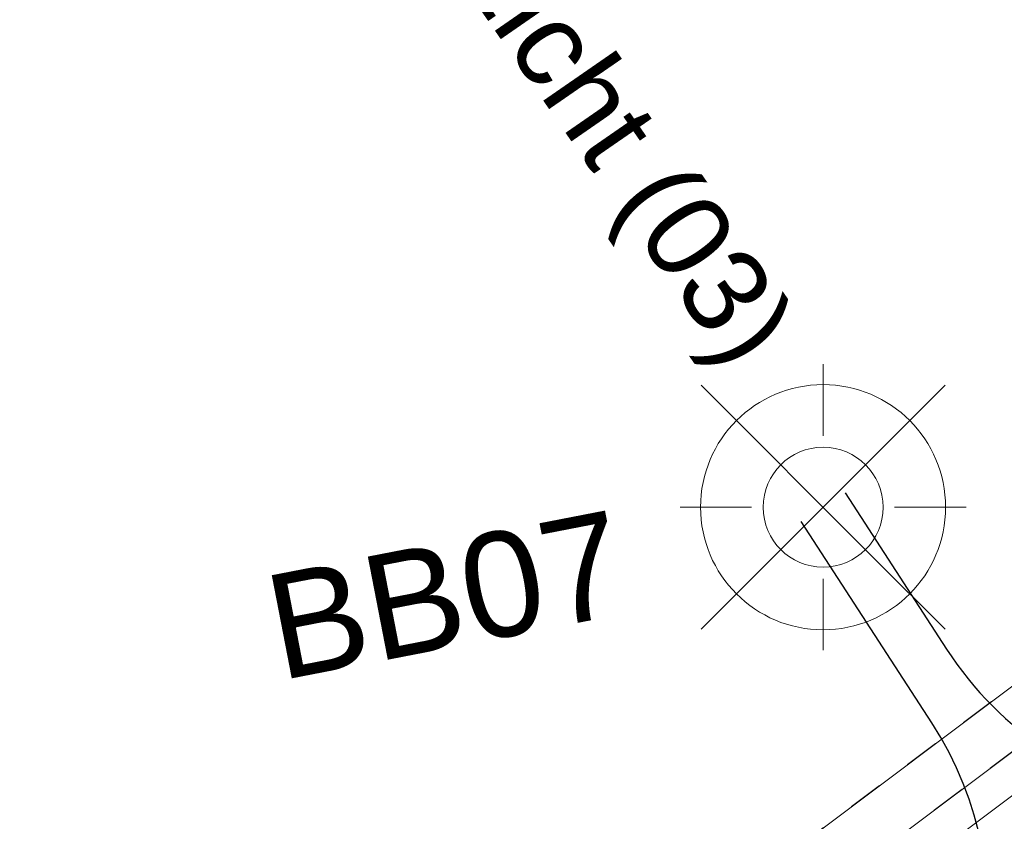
# Model space of a CAD drawing. Header units: metres. Extents: x -502 to 161, y -108 to 174.
# Tile 61 of 256: x -265.29 to -262.48, y -19.13 to -16.84. Entities that reach past the tile are written whole.
import ezdxf

# ---------------------------------------------------------------- set-up
doc = ezdxf.new("R2010")
doc.units = ezdxf.units.M
doc.header["$LTSCALE"] = 0.1
doc.linetypes.add('2-1', pattern=[0.17, 0.06, -0.025, 0.06, -0.025])
for name, color, linetype in [('BRI31-005.05-5p02-Koordinierung Lageplan 4. BA ZOB West 2022-06-15', 7, 'Continuous'), ('BRI31-005.06-5f07-Koordinierung Lageplan 4. BA ZOB Fernbusbahnh', 7, 'Continuous'), ('BRI31-005.07-5f08-Koordinierung Lageplan 4. BA Radstation - Seeterrasse 2023-05-31', 7, 'Continuous')]:
    doc.layers.add(name, color=color, linetype=linetype)
doc.styles.add('Arial', font='arial.ttf')

# ---------------------------------------------------------------- blocks, each defined once
blk = doc.blocks.new('WP_LP_1030')
at = {"color": 150, "linetype": 'Continuous', "lineweight": 9, "true_color": 0x007fff, "transparency": 33554687}
for p, q in [((0, 0.20412), (0, 0.40824)), ((0, 0.40824), (0, 0.20412)), ((-0.348452, 0.348458), (0.144332, -0.144332)), ((-0.144332, -0.144332), (0.348452, 0.348458)), ((0.144332, 0.144338), (0.348452, 0.348458)), ((-0.20412, 0), (-0.40824, 0)), ((-0.20412, 0), (-0.40824, 0)), ((0.20412, 0), (0.40824, 0)), ((-0.144332, -0.144332), (-0.348452, -0.348452)), ((-0.144332, -0.144332), (-0.348452, -0.348452)), ((0.144332, -0.144332), (0.348452, -0.348452)), ((0.144332, -0.144332), (0.348452, -0.348452)), ((0, -0.20412), (0, -0.40824)), ((0, -0.20412), (0, -0.40824))]:
    blk.add_line(p, q, dxfattribs=at)
at = {"color": 7, "linetype": 'Continuous', "lineweight": 20, "transparency": 33554687}
for radius in [0.35, 0.171323]:
    blk.add_circle((0, 0), radius, dxfattribs=at)

msp = doc.modelspace()

# ---------------------------------------------------------------- linework, layer by layer
at = {"layer": 'BRI31-005.05-5p02-Koordinierung Lageplan 4. BA ZOB West 2022-06-15', "color": 255, "linetype": 'Continuous', "lineweight": 13, "transparency": 33554687, "flags": 128}
msp.add_lwpolyline([(-181.6939, 38.8932, 0.054139), (-198.4357, 28.9647), (-236.5911, 0.3438), (-264.0675, -20.2665), (-264.0675, -20.2665, -0.045833), (-278.9676, -29.4423), (-278.9676, -29.4423), (-281.7315, -30.8111), (-281.7315, -30.8111, -0.047348), (-316.3829, -43.7027), (-316.3829, -43.7027, 0.090587), (-332.9804, -51.5647, -0.025816), (-337.2248, -54.294)], format="xyb", dxfattribs=at)
at = {"layer": 'BRI31-005.05-5p02-Koordinierung Lageplan 4. BA ZOB West 2022-06-15', "color": 3, "linetype": 'Continuous', "lineweight": 35, "true_color": 0x00ff00, "transparency": 33554687, "flags": 128}
for points in [[(-279.4058, -30.9235), (-270.9467, -26.7095, 0.095997), (-268.1607, -24.5758, -0.065942), (-264.8207, -21.6858, 0.025186), (-260.4856, -18.5119), (-255.5271, -14.4822, -0.005996), (-254.9201, -14.0009, -0.059186), (-248.3852, -10.0817, 0.078462), (-238.2914, -3.4889), (-238.2914, -3.4889, -0.100623), (-214.8444, 10.3949), (-214.8444, 10.3949), (-211.177, 9.7003), (-205.5504, 1.4442)], [(-205.711, 1.4137), (-211.266, 9.5645), (-214.833, 10.2401), (-214.833, 10.2401, 0.100475), (-238.1908, -3.6002), (-238.1908, -3.6002, -0.078462), (-248.3237, -10.2185), (-248.3237, -10.2185, 0.059186), (-254.8284, -14.1195), (-254.8284, -14.1195), (-254.8284, -14.1195, 0.005996), (-255.4325, -14.5986), (-255.4325, -14.5986), (-260.391, -18.6283, -0.025186), (-264.7383, -21.8111), (-264.7383, -21.8111, 0.065942), (-268.0485, -24.6753), (-268.0485, -24.6753), (-268.0485, -24.6753, -0.095997), (-270.8799, -26.8438), (-270.8799, -26.8438), (-279.3404, -31.0585)], [(-311.2459, -44.722), (-303.6354, -41.8968), (-298.4404, -39.6095), (-284.9949, -33.8889), (-279.275, -31.1935), (-270.813, -26.978, 0.095997), (-267.9364, -24.7749), (-267.9364, -24.7749, -0.065942), (-264.6559, -21.9364), (-264.6559, -21.9364, 0.025186), (-260.2964, -18.7447), (-255.3379, -14.715, -0.005996), (-254.7366, -14.2381), (-254.7366, -14.2381, -0.059186), (-248.2623, -10.3553), (-248.2623, -10.3553, 0.078462), (-238.0902, -3.7115), (-238.0902, -3.7115, -0.100327), (-214.8215, 10.0853), (-214.8215, 10.0853), (-211.3549, 9.4287), (-205.8717, 1.3831)], [(-206.0324, 1.3525), (-211.4439, 9.2929), (-214.81, 9.9304), (-214.81, 9.9304, 0.100178), (-237.9896, -3.8227), (-237.9896, -3.8227, -0.078462), (-248.2009, -10.4922), (-248.2009, -10.4922, 0.059186), (-254.6448, -14.3568), (-254.6448, -14.3568), (-254.6448, -14.3568, 0.005996), (-255.2433, -14.8314), (-255.2433, -14.8314), (-260.2018, -18.8611), (-260.2018, -18.8611, -0.025186), (-264.5735, -22.0618), (-264.5735, -22.0618), (-264.5735, -22.0618, 0.065942), (-267.8242, -24.8745), (-267.8242, -24.8745), (-267.8242, -24.8745, -0.095997), (-270.7461, -27.1123), (-270.7461, -27.1123), (-279.2096, -31.3285)], [(-279.1442, -31.4635), (-270.6792, -27.2466, 0.095997), (-267.712, -24.974), (-267.712, -24.974, -0.065942), (-264.4911, -22.1871), (-264.4911, -22.1871, 0.025186), (-260.1072, -18.9775), (-255.1487, -14.9478, -0.005996), (-254.553, -14.4754, -0.059186), (-248.1394, -10.629), (-248.1394, -10.629, 0.078462), (-237.889, -3.934), (-237.889, -3.934), (-237.889, -3.934, -0.100028), (-214.7984, 9.7756), (-214.7984, 9.7756), (-211.5329, 9.1571), (-206.1931, 1.3219)]]:
    msp.add_lwpolyline(points, format="xyb", dxfattribs=at)
at = {"layer": 'BRI31-005.06-5f07-Koordinierung Lageplan 4. BA ZOB Fernbusbahnh', "color": 7, "linetype": 'Continuous', "lineweight": 13, "transparency": 33554687, "flags": 128}
for points in [[(-337.0532, -53.9064), (-337.0532, -53.9064, 0.024076), (-333.1238, -51.3598), (-333.1238, -51.3598, -0.090571), (-316.4479, -43.4613, 0.047347), (-281.8414, -30.5866), (-279.0774, -29.2177, 0.045809), (-264.2236, -20.0711), (-198.5943, 29.1583, -0.054812), (-181.5862, 39.2166), (-181.5862, 39.2166, -0.038475), (-159.1772, 47.3364), (-159.1772, 47.3364, 0.039395), (-137.757, 55.1407), (-137.1917, 55.4002), (-137.1917, 55.4002, 0.064343), (-127.4456, 61.5203), (-127.4456, 61.5203), (-122.5713, 65.5358, -0.170872), (-88.3305, 78.0588), (-82.2819, 78.4363), (-80.567, 79.7085), (-70.9803, 86.8206), (-68.5554, 87.6664)], [(-279.0108, -29.3521, 0.045809), (-264.1336, -20.1911), (-198.5043, 29.0383), (-198.5043, 29.0383, -0.054812), (-181.5244, 39.0799), (-181.5244, 39.0799, -0.038475), (-159.1371, 47.1919), (-159.1371, 47.1919, 0.039395), (-137.6945, 55.0043), (-137.6945, 55.0043), (-137.129, 55.2639, 0.064344), (-127.3502, 61.4045), (-122.476, 65.42), (-122.476, 65.42, -0.17089), (-88.3249, 77.9089), (-88.3249, 77.9089), (-82.2282, 78.2893), (-80.4776, 79.5881), (-70.9093, 86.6865), (-68.5609, 87.5056)]]:
    msp.add_lwpolyline(points, format="xyb", dxfattribs=at)
at = {"layer": 'BRI31-005.06-5f07-Koordinierung Lageplan 4. BA ZOB Fernbusbahnh', "color": 255, "linetype": 'Continuous', "lineweight": 9, "transparency": 33554687, "flags": 128}
msp.add_lwpolyline([(-181.6939, 38.8932, 0.054139), (-198.4357, 28.9647), (-236.5911, 0.3438), (-264.0675, -20.2665), (-264.0675, -20.2665, -0.045833), (-278.9676, -29.4423), (-278.9676, -29.4423), (-281.7315, -30.8111), (-281.7315, -30.8111, -0.047348), (-316.3829, -43.7027), (-316.3829, -43.7027, 0.090587), (-332.9804, -51.5647, -0.025816), (-337.2248, -54.294)], format="xyb", dxfattribs=at)
at = {"layer": 'BRI31-005.06-5f07-Koordinierung Lageplan 4. BA ZOB Fernbusbahnh', "color": 3, "linetype": 'Continuous', "lineweight": 30, "true_color": 0x00ff00, "transparency": 33554687, "flags": 128}
for points in [[(-279.4058, -30.9235), (-270.9467, -26.7095, 0.095997), (-268.1607, -24.5758, -0.065942), (-264.8207, -21.6858, 0.025186), (-260.4856, -18.5119), (-255.5271, -14.4822, -0.005996), (-254.9201, -14.0009, -0.059186), (-248.3852, -10.0817, 0.078462), (-238.2914, -3.4889), (-238.2914, -3.4889, -0.100623), (-214.8444, 10.3949), (-214.8444, 10.3949), (-211.177, 9.7003), (-205.5504, 1.4442)], [(-205.711, 1.4137), (-211.266, 9.5645), (-214.833, 10.2401), (-214.833, 10.2401, 0.100475), (-238.1908, -3.6002), (-238.1908, -3.6002, -0.078462), (-248.3237, -10.2185), (-248.3237, -10.2185, 0.059186), (-254.8284, -14.1195), (-254.8284, -14.1195), (-254.8284, -14.1195, 0.005996), (-255.4325, -14.5986), (-255.4325, -14.5986), (-260.391, -18.6283, -0.025186), (-264.7383, -21.8111), (-264.7383, -21.8111, 0.065942), (-268.0485, -24.6753), (-268.0485, -24.6753), (-268.0485, -24.6753, -0.095997), (-270.8799, -26.8438), (-270.8799, -26.8438), (-279.3404, -31.0585)], [(-311.2459, -44.722), (-303.6354, -41.8968), (-298.4404, -39.6095), (-284.9949, -33.8889), (-279.275, -31.1935), (-270.813, -26.978, 0.095997), (-267.9364, -24.7749), (-267.9364, -24.7749, -0.065942), (-264.6559, -21.9364), (-264.6559, -21.9364, 0.025186), (-260.2964, -18.7447), (-255.3379, -14.715, -0.005996), (-254.7366, -14.2381), (-254.7366, -14.2381, -0.059186), (-248.2623, -10.3553), (-248.2623, -10.3553, 0.078462), (-238.0902, -3.7115), (-238.0902, -3.7115, -0.100327), (-214.8215, 10.0853), (-214.8215, 10.0853), (-211.3549, 9.4287), (-205.8717, 1.3831)], [(-206.0324, 1.3525), (-211.4439, 9.2929), (-214.81, 9.9304), (-214.81, 9.9304, 0.100178), (-237.9896, -3.8227), (-237.9896, -3.8227, -0.078462), (-248.2009, -10.4922), (-248.2009, -10.4922, 0.059186), (-254.6448, -14.3568), (-254.6448, -14.3568), (-254.6448, -14.3568, 0.005996), (-255.2433, -14.8314), (-255.2433, -14.8314), (-260.2018, -18.8611), (-260.2018, -18.8611, -0.025186), (-264.5735, -22.0618), (-264.5735, -22.0618), (-264.5735, -22.0618, 0.065942), (-267.8242, -24.8745), (-267.8242, -24.8745), (-267.8242, -24.8745, -0.095997), (-270.7461, -27.1123), (-270.7461, -27.1123), (-279.2096, -31.3285)], [(-279.1442, -31.4635), (-270.6792, -27.2466, 0.095997), (-267.712, -24.974), (-267.712, -24.974, -0.065942), (-264.4911, -22.1871), (-264.4911, -22.1871, 0.025186), (-260.1072, -18.9775), (-255.1487, -14.9478, -0.005996), (-254.553, -14.4754, -0.059186), (-248.1394, -10.629), (-248.1394, -10.629, 0.078462), (-237.889, -3.934), (-237.889, -3.934), (-237.889, -3.934, -0.100028), (-214.7984, 9.7756), (-214.7984, 9.7756), (-211.5329, 9.1571), (-206.1931, 1.3219)]]:
    msp.add_lwpolyline(points, format="xyb", dxfattribs=at)
at = {"layer": 'BRI31-005.06-5f07-Koordinierung Lageplan 4. BA ZOB Fernbusbahnh', "color": 1, "linetype": 'Continuous', "lineweight": 50, "true_color": 0xff0000, "transparency": 33554687, "flags": 128}
msp.add_lwpolyline([(-279.0787, -31.5985), (-270.6123, -27.3808), (-270.6123, -27.3808, 0.095997), (-267.5998, -25.0736), (-267.5998, -25.0736, -0.065942), (-264.4087, -22.3124, 0.025186), (-260.0126, -19.0939), (-255.0541, -15.0642), (-255.0541, -15.0642, -0.005996), (-254.4612, -14.5941), (-254.4612, -14.5941)], format="xyb", dxfattribs=at)
at = {"layer": 'BRI31-005.06-5f07-Koordinierung Lageplan 4. BA ZOB Fernbusbahnh', "color": 190, "linetype": 'Continuous', "lineweight": 30, "true_color": 0x7f00ff, "transparency": 33554687, "flags": 128}
for points in [[(-262.9365, -18.196), (-262.6468, -18.6421, 0.441343), (-261.189, -18.8828), (-261.189, -18.8828, 0.003664), (-260.5802, -18.3954), (-260.5802, -18.3954), (-256.5353, -15.1082, -0.389844), (-255.1841, -15.1907), (-252.1873, -18.304)], [(-272.9175, -32.1926), (-274.4401, -29.4491, -0.427308), (-274.0117, -28.0687), (-271.0136, -26.5752, 0.095997), (-268.2729, -24.4762), (-268.2729, -24.4762, -0.066198), (-264.8887, -21.5509), (-264.8887, -21.5509), (-264.8887, -21.5509, 0.011115), (-262.9417, -20.207), (-262.9417, -20.207, 0.399515), (-262.6893, -18.8522), (-263.0623, -18.2777)]]:
    msp.add_lwpolyline(points, format="xyb", dxfattribs=at)
at = {"layer": 'BRI31-005.07-5f08-Koordinierung Lageplan 4. BA Radstation - Seeterrasse 2023-05-31', "color": 7, "linetype": '2-1', "lineweight": 13, "transparency": 33554687, "flags": 128}
for points in [[(-337.0532, -53.9064), (-337.0532, -53.9064, 0.024076), (-333.1238, -51.3598), (-333.1238, -51.3598, -0.090571), (-316.4479, -43.4613, 0.047347), (-281.8414, -30.5866), (-279.0774, -29.2177, 0.045809), (-264.2236, -20.0711), (-198.5943, 29.1583, -0.054812), (-181.5862, 39.2166), (-181.5862, 39.2166, -0.038475), (-159.1772, 47.3364), (-159.1772, 47.3364, 0.039395), (-137.757, 55.1407), (-137.1917, 55.4002), (-137.1917, 55.4002, 0.064343), (-127.4456, 61.5203), (-127.4456, 61.5203), (-122.5713, 65.5358, -0.170872), (-88.3305, 78.0588), (-82.2819, 78.4363), (-80.567, 79.7085), (-70.9803, 86.8206), (-68.5554, 87.6664)], [(-337.0532, -53.9064), (-337.0532, -53.9064, 0.024076), (-333.1238, -51.3598), (-333.1238, -51.3598, -0.090571), (-316.4479, -43.4613, 0.047347), (-281.8414, -30.5866), (-279.0774, -29.2177, 0.045809), (-264.2236, -20.0711), (-198.5943, 29.1583, -0.054812), (-181.5862, 39.2166), (-181.5862, 39.2166, -0.038475), (-159.1772, 47.3364), (-159.1772, 47.3364, 0.039395), (-137.757, 55.1407), (-137.1917, 55.4002), (-137.1917, 55.4002, 0.064343), (-127.4456, 61.5203), (-127.4456, 61.5203), (-122.5713, 65.5358, -0.170872), (-88.3305, 78.0588), (-82.2819, 78.4363), (-80.567, 79.7085), (-70.9803, 86.8206), (-68.5554, 87.6664)], [(-336.9777, -54.036), (-336.9777, -54.036, 0.024076), (-333.0362, -51.4817), (-333.0362, -51.4817, -0.090571), (-316.4091, -43.6062), (-316.4091, -43.6062, 0.047348), (-281.7755, -30.7213), (-281.7755, -30.7213), (-279.0108, -29.3521, 0.045809), (-264.1336, -20.1911), (-198.5043, 29.0383), (-198.5043, 29.0383, -0.054812), (-181.5244, 39.0799), (-181.5244, 39.0799, -0.038475), (-159.1371, 47.1919), (-159.1371, 47.1919, 0.039395), (-137.6945, 55.0043), (-137.6945, 55.0043), (-137.129, 55.2639, 0.064344), (-127.3502, 61.4045), (-122.476, 65.42), (-122.476, 65.42, -0.17089), (-88.3249, 77.9089), (-88.3249, 77.9089), (-82.2282, 78.2893), (-80.4776, 79.5881), (-70.9093, 86.6865), (-68.5609, 87.5056)], [(-336.9777, -54.036), (-336.9777, -54.036, 0.024076), (-333.0362, -51.4817), (-333.0362, -51.4817, -0.090571), (-316.4091, -43.6062), (-316.4091, -43.6062, 0.047348), (-281.7755, -30.7213), (-281.7755, -30.7213), (-279.0108, -29.3521, 0.045809), (-264.1336, -20.1911), (-198.5043, 29.0383), (-198.5043, 29.0383, -0.054812), (-181.5244, 39.0799), (-181.5244, 39.0799, -0.038475), (-159.1371, 47.1919), (-159.1371, 47.1919, 0.039395), (-137.6945, 55.0043), (-137.6945, 55.0043), (-137.129, 55.2639, 0.064344), (-127.3502, 61.4045), (-122.476, 65.42), (-122.476, 65.42, -0.17089), (-88.3249, 77.9089), (-88.3249, 77.9089), (-82.2282, 78.2893), (-80.4776, 79.5881), (-70.9093, 86.6865), (-68.5609, 87.5056)]]:
    msp.add_lwpolyline(points, format="xyb", dxfattribs=at)

# ---------------------------------------------------------------- block references
at = {"layer": 'BRI31-005.06-5f07-Koordinierung Lageplan 4. BA ZOB Fernbusbahnh', "color": 7, "transparency": 33554687}
msp.add_blockref('WP_LP_1030', (-262.9995, -18.2369), dxfattribs=at)

# ---------------------------------------------------------------- texts
at = {"layer": 'BRI31-005.06-5f07-Koordinierung Lageplan 4. BA ZOB Fernbusbahnh', "color": 190, "true_color": 0x7f00ff, "transparency": 33554687, "attachment_point": 1, "line_spacing_factor": 0.25, "style": 'Arial'}
for s, insert, char_height, rotation in [('2 x da 110 Licht (03)', (-264.8021, -15.2034), 0.24, 304.6694), ('BB07', (-264.6082, -18.4377), 0.3, 10.9801)]:
    msp.add_mtext(s, dxfattribs=dict(at, insert=insert, char_height=char_height, rotation=rotation))

doc.saveas('drawing.dxf')
